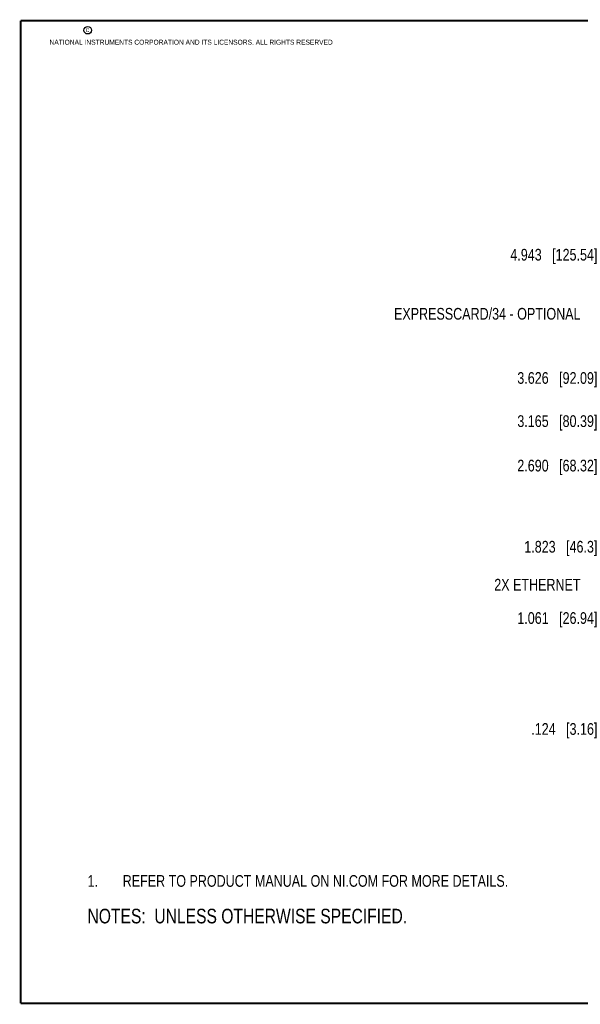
# Model space of a CAD drawing. Header units: inches. Extents: x 0.2 to 16.8, y 0.2 to 10.8.
# Tile 1 of 18: x 0.2 to 6.2, y 0.2 to 10.8. Entities that reach past the tile are written whole.
import ezdxf

# ---------------------------------------------------------------- set-up
doc = ezdxf.new("R2010")
doc.units = ezdxf.units.IN
doc.header["$LTSCALE"] = 0.935
doc.header["$MEASUREMENT"] = 0
doc.layers.get('0').update_dxf_attribs({"linetype": 'CONTINUOUS'})
doc.layers.add('DETAIL', color=7, linetype='CONTINUOUS')
doc.layers.add('DIMENSIONS', color=7, linetype='CONTINUOUS')
doc.styles.get("Standard").update_dxf_attribs({"font": 'txt', "width": 0.8})
doc.dimstyles.new('DIMSTYLE_1', dxfattribs={"dimtxt": 0.125, "dimasz": 0.18, "dimexe": 0.18, "dimexo": 0.0625, "dimgap": 0.09, "dimtad": 0, "dimtih": 1, "dimtoh": 1, "dimdec": 3, "dimzin": 4, "dimdsep": 46, "dimtxsty": 'STANDARD', "dimblk": '_FILLED', "dimblk1": '_FILLED', "dimblk2": '_FILLED', "dimcen": 0.09, "dimadec": 0, "dimazin": 0, "dimtp": 0.01, "dimtm": 0.01, "dimtfac": 1, "dimtdec": 3, "dimtofl": 0, "dimtmove": 0, "dimatfit": 3, "dimldrblk": '_FILLED', "dimfxl": 1, "dimtolj": 1, "dimtzin": 4, "dimarcsym": 0})

# ---------------------------------------------------------------- blocks, each defined once
blk = doc.blocks.new('*D6')
at = {"layer": 'DIMENSIONS', "color": 2, "linetype": 'CONTINUOUS'}
blk.add_line((8.271, 6.94), (6.47, 6.94), dxfattribs=at)
at = {"layer": 'DIMENSIONS', "color": 2, "linetype": 'CONTINUOUS', "insert": (6.408, 7.003), "char_height": 0.125, "width": 1.325, "attachment_point": 3, "line_spacing_factor": 0.9}
blk.add_mtext('3.626{\\Ftxt.shx;\\W1.000000;\\H0.125000; }[92.09]', dxfattribs=at)
blk = doc.blocks.new('_FILLED')
at = {"color": 0, "linetype": 'BYBLOCK'}
blk.add_solid([(0, 0), (-1, 0.174), (-1, -0.174)], dxfattribs=at)
blk = doc.blocks.new('*D7')
at = {"layer": 'DIMENSIONS', "color": 2, "linetype": 'CONTINUOUS'}
blk.add_line((8.465, 6.004), (6.47, 6.004), dxfattribs=at)
at = {"layer": 'DIMENSIONS', "color": 2, "linetype": 'CONTINUOUS', "insert": (6.408, 6.067), "char_height": 0.125, "width": 1.325, "attachment_point": 3, "line_spacing_factor": 0.9}
blk.add_mtext('2.690{\\Ftxt.shx;\\W1.000000;\\H0.125000; }[68.32]', dxfattribs=at)
blk = doc.blocks.new('*D8')
at = {"layer": 'DIMENSIONS', "color": 2, "linetype": 'CONTINUOUS'}
blk.add_line((7.095, 8.257), (6.47, 8.257), dxfattribs=at)
at = {"layer": 'DIMENSIONS', "color": 2, "linetype": 'CONTINUOUS', "insert": (6.408, 8.32), "char_height": 0.125, "width": 1.425, "attachment_point": 3, "line_spacing_factor": 0.9}
blk.add_mtext('4.943{\\Ftxt.shx;\\W1.000000;\\H0.125000; }[125.54]', dxfattribs=at)
blk = doc.blocks.new('*D9')
at = {"layer": 'DIMENSIONS', "color": 2, "linetype": 'CONTINUOUS'}
blk.add_line((7.095, 3.19), (6.47, 3.19), dxfattribs=at)
at = {"layer": 'DIMENSIONS', "color": 2, "linetype": 'CONTINUOUS', "insert": (6.408, 3.253), "char_height": 0.125, "width": 1.125, "attachment_point": 3, "line_spacing_factor": 0.9}
blk.add_mtext('.124{\\Ftxt.shx;\\W1.000000;\\H0.125000; }[3.16]', dxfattribs=at)
blk = doc.blocks.new('*D18')
at = {"layer": 'DIMENSIONS', "color": 2, "linetype": 'CONTINUOUS'}
blk.add_line((7.47, 6.479), (6.47, 6.479), dxfattribs=at)
at = {"layer": 'DIMENSIONS', "color": 2, "linetype": 'CONTINUOUS', "insert": (6.408, 6.542), "char_height": 0.125, "width": 1.325, "attachment_point": 3, "line_spacing_factor": 0.9}
blk.add_mtext('3.165{\\Ftxt.shx;\\W1.000000;\\H0.125000; }[80.39]', dxfattribs=at)
blk = doc.blocks.new('*D21')
at = {"layer": 'DIMENSIONS', "color": 2, "linetype": 'CONTINUOUS'}
blk.add_line((7.965, 5.137), (6.47, 5.137), dxfattribs=at)
at = {"layer": 'DIMENSIONS', "color": 2, "linetype": 'CONTINUOUS', "insert": (6.408, 5.2), "char_height": 0.125, "width": 1.225, "attachment_point": 3, "line_spacing_factor": 0.9}
blk.add_mtext('1.823{\\Ftxt.shx;\\W1.000000;\\H0.125000; }[46.3]', dxfattribs=at)
blk = doc.blocks.new('*D22')
at = {"layer": 'DIMENSIONS', "color": 2, "linetype": 'CONTINUOUS'}
blk.add_line((7.822, 4.375), (6.47, 4.375), dxfattribs=at)
at = {"layer": 'DIMENSIONS', "color": 2, "linetype": 'CONTINUOUS', "insert": (6.408, 4.438), "char_height": 0.125, "width": 1.325, "attachment_point": 3, "line_spacing_factor": 0.9}
blk.add_mtext('1.061{\\Ftxt.shx;\\W1.000000;\\H0.125000; }[26.94]', dxfattribs=at)
blk = doc.blocks.new('NOTES_HEADER_BL0', base_point=(3.148, 1.191))
at = {"layer": 'DETAIL', "color": 2, "linetype": 'CONTINUOUS', "width": 0.8}
blk.add_text('NOTES:  UNLESS OTHERWISE SPECIFIED.', height=0.156, dxfattribs=at).set_placement((0.964, 1.113))
blk = doc.blocks.new('CUSTOM_NOTE_BL1', base_point=(3.701, 1.566))
at = {"layer": 'DETAIL', "color": 2, "linetype": 'CONTINUOUS', "width": 0.8}
for s, p in [('1.', (0.964, 1.504)), ('REFER TO PRODUCT MANUAL ON NI.COM FOR MORE DETAILS.', (1.339, 1.504))]:
    blk.add_text(s, height=0.125, dxfattribs=at).set_placement(p)

msp = doc.modelspace()

# ---------------------------------------------------------------- linework, layer by layer
at = {"color": 7, "linetype": 'CONTINUOUS', "const_width": 0.02}
for points in [[(0.25, 10.7586), (0.25, 0.2586)], [(16.75, 10.7586), (0.25, 10.7586)], [(0.25, 0.2586), (16.75, 0.2586)]]:
    msp.add_lwpolyline(points, dxfattribs=at)
at = {"color": 2, "linetype": 'CONTINUOUS'}
msp.add_circle((0.9659, 10.6562), 0.0403, dxfattribs=at)

# ---------------------------------------------------------------- block references
at = {"layer": 'DETAIL', "color": 2, "linetype": 'CONTINUOUS'}
for name, p in [('CUSTOM_NOTE_BL1', (3.7015, 1.5663)), ('NOTES_HEADER_BL0', (3.1479, 1.1914))]:
    msp.add_blockref(name, p, dxfattribs=at)

# ---------------------------------------------------------------- texts
at = {"color": 2, "linetype": 'CONTINUOUS', "char_height": 0.053, "attachment_point": 1, "line_spacing_factor": 0.9}
for s, insert, width in [('c', (0.946, 10.6893), 0.0424), ('NATIONAL INSTRUMENTS CORPORATION AND ITS LICENSORS. ALL RIGHTS RESERVED', (0.5583, 10.5546), 3.0104)]:
    msp.add_mtext(s, dxfattribs=dict(at, insert=insert, width=width))
at = {"layer": 'DETAIL', "color": 2, "linetype": 'CONTINUOUS', "char_height": 0.125, "attachment_point": 3, "line_spacing_factor": 0.9}
for s, insert, width in [('EXPRESSCARD/34 - OPTIONAL', (6.2277, 7.6889), 2.5), ('2X ETHERNET', (6.2277, 4.7942), 1.1)]:
    msp.add_mtext(s, dxfattribs=dict(at, insert=insert, width=width))

# ---------------------------------------------------------------- dimensions: what is measured, and where the dimension line sits
at = {"layer": 'DIMENSIONS', "color": 2, "linetype": 'CONTINUOUS'}
for feature_location, offset, origin, picture, middle in [((7.0952, 8.257), (-0.625, 0), (7.1577, 3.3143), '*D8', (5.3952, 8.257)), ((8.2712, 6.94), (-1.801, 0), (8.3337, 3.3143), '*D6', (5.4452, 6.94)), ((7.4701, 6.4793), (-0.9999, 0), (7.5326, 3.3143), '*D18', (5.4452, 6.4793)), ((8.4652, 6.004), (-1.995, 0), (8.5277, 3.3143), '*D7', (5.4452, 6.004)), ((7.9651, 5.137), (-1.4949, 0), (8.0276, 3.3143), '*D21', (5.4952, 5.137)), ((7.8221, 4.375), (-1.3519, 0), (7.8846, 3.3143), '*D22', (5.4452, 4.375)), ((7.0952, 3.19), (-0.625, 0), (7.1577, 3.3143), '*D9', (5.5952, 3.19))]:
    dim = msp.add_ordinate_dim(feature_location=feature_location, offset=offset, dtype=0, origin=origin, dimstyle='DIMSTYLE_1', dxfattribs=at)
    dim.commit()
    dim.dimension.update_dxf_attribs({"geometry": picture, "text_midpoint": middle})

doc.saveas('drawing.dxf')
